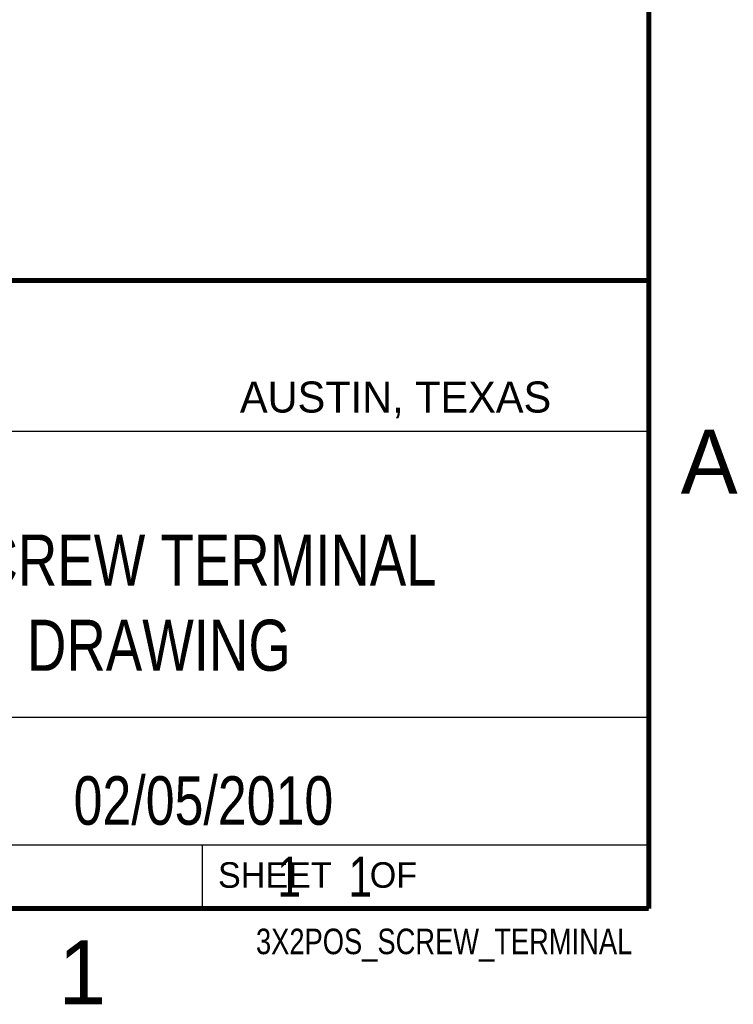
# Model space of a CAD drawing. Header units: inches. Extents: x 0 to 22, y 0 to 17.
# Tile 7 of 8: x 19 to 21.8, y 0.1 to 4. Entities that reach past the tile are written whole.
import ezdxf
from ezdxf.enums import TextEntityAlignment as Align

# ---------------------------------------------------------------- set-up
doc = ezdxf.new("R2010")
doc.units = ezdxf.units.IN
doc.header["$LTSCALE"] = 1.21
doc.header["$MEASUREMENT"] = 0
doc.layers.get('0').update_dxf_attribs({"linetype": 'CONTINUOUS'})
doc.styles.get("Standard").update_dxf_attribs({"font": 'txt', "width": 0.8})

msp = doc.modelspace()

# ---------------------------------------------------------------- linework, layer by layer
at = {"color": 2, "linetype": 'CONTINUOUS'}
for p, q in [((16.3737, 2.9596), (21.5037, 2.9596)), ((16.375, 2.96), (21.5, 2.96)), ((21.5037, 2.9596), (21.5037, 1.2496)), ((16.7288, 2.37), (21.5, 2.37)), ((16.3737, 1.2496), (21.5037, 1.2496)), ((18.01, 1.25), (21.5, 1.25)), ((21.5, 1.25), (21.5, 0.75)), ((16.375, 0.75), (21.5, 0.75)), ((18.01, 0.75), (21.5, 0.75)), ((19.75, 0.75), (21.5, 0.75)), ((19.75, 0.75), (19.75, 0.5)), ((21.5, 0.75), (21.5, 0.5)), ((19.75, 0.5), (21.5, 0.5)), ((20.4977, 0.4994), (21.4977, 0.4994)), ((20.4977, 0.4994), (20.4977, 0.4989)), ((20.4977, 0.4989), (21.4977, 0.4989)), ((21.4977, 0.4994), (21.4977, 0.4989))]:
    msp.add_line(p, q, dxfattribs=at)
at = {"color": 7, "linetype": 'CONTINUOUS', "const_width": 0.02}
for points in [[(21.5, 0.5), (21.5, 16.5)], [(13.6, 2.9595), (21.5, 2.96)], [(0.5, 0.5), (21.5, 0.5)]]:
    msp.add_lwpolyline(points, dxfattribs=at)

# ---------------------------------------------------------------- texts
at = {"color": 2, "linetype": 'CONTINUOUS'}
for s, height, p in [('AUSTIN, TEXAS', 0.121576, (19.898, 2.4426)), ('A', 0.25, (21.625, 2.125)), ('SHEET    OF', 0.1, (19.8121, 0.5815)), ('1', 0.25, (19.1875, 0.125))]:
    msp.add_text(s, height=height, dxfattribs=at).set_placement(p)
at = {"color": 2, "linetype": 'CONTINUOUS', "width": 0.8}
msp.add_text('3X2POS_SCREW_TERMINAL', height=0.1, dxfattribs=at).set_placement((21.4352, 0.3213), align=Align.RIGHT)
at = {"color": 7, "linetype": 'CONTINUOUS'}
for s, insert, char_height, width, attachment_point in [('3X2 POSITION SCREW TERMINAL\\PCUSTOMER DRAWING', (18.9387, 1.9646), 0.2, 4.32, 2), ('02/05/2010 ', (19.755, 1.0181), 0.19, 1.672, 2), ('     1    1', (19.8125, 0.7031), 0.15625, 1.375, 1)]:
    msp.add_mtext(s, dxfattribs=dict(at, insert=insert, char_height=char_height, width=width, attachment_point=attachment_point))

doc.saveas('drawing.dxf')
